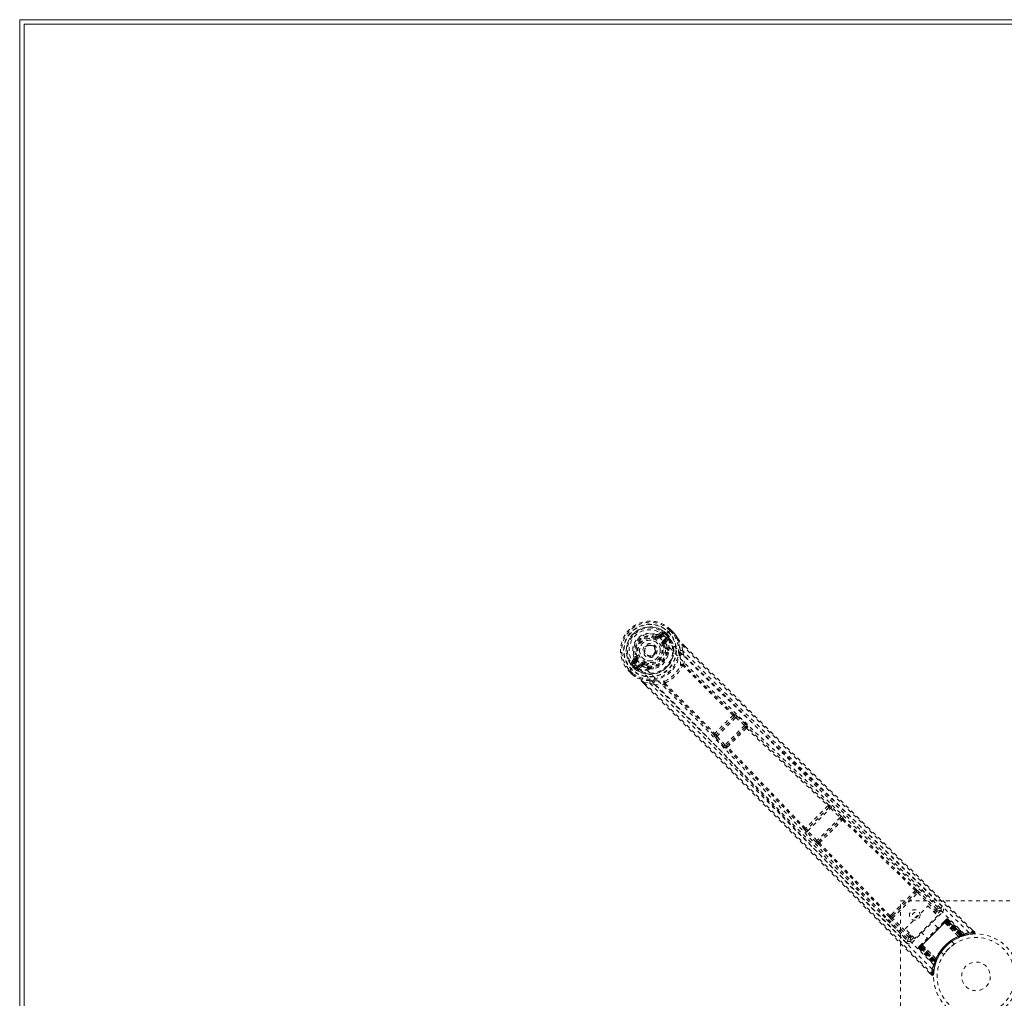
# Model space of a CAD drawing. Header units: inches. Extents: x 29.5 to 89.2, y 21.7 to 81.4.
# Tile 2 of 6: x 29.5 to 55.6, y 55.5 to 81.4. Entities that reach past the tile are written whole.
import ezdxf

# ---------------------------------------------------------------- set-up
doc = ezdxf.new("R2010")
doc.units = ezdxf.units.IN
doc.header["$MEASUREMENT"] = 0
doc.linetypes.add('SLD-Dashed', pattern=[0.075, 0.05, -0.025])
doc.linetypes.add('SLD-Solid', pattern=[0])

msp = doc.modelspace()

# ---------------------------------------------------------------- linework, layer by layer
at = {"color": 7, "linetype": 'SLD-Solid', "lineweight": 15}
for p, q in [((29.505, 81.447), (29.505, 21.711)), ((89.241, 81.447), (29.505, 81.447)), ((89.123, 81.329), (29.623, 81.329)), ((29.623, 81.329), (29.623, 21.829)), ((89.123, 81.329), (29.623, 81.329)), ((29.623, 81.329), (29.623, 21.829))]:
    msp.add_line(p, q, dxfattribs=at)
at = {"color": 7, "linetype": 'SLD-Dashed', "lineweight": 0}
for p, q in [((46.365, 65.065), (46.374, 65.088)), ((46.374, 65.088), (46.383, 65.085)), ((46.54, 65.214), (46.439, 65.147)), ((46.447, 65.099), (46.544, 65.167)), ((46.447, 65.099), (46.462, 65.085)), ((46.544, 65.167), (46.462, 65.085)), ((46.565, 65.146), (46.483, 65.064)), ((46.569, 64.977), (46.661, 65.069)), ((46.591, 64.956), (46.682, 65.048)), ((46.602, 65.106), (46.603, 65.106)), ((46.709, 65.212), (46.603, 65.106)), ((46.682, 65.048), (46.608, 64.939)), ((46.639, 65.141), (46.643, 65.145)), ((46.693, 65.086), (46.639, 65.141)), ((46.692, 65.095), (46.643, 65.145)), ((46.65, 64.939), (46.716, 65.035)), ((46.663, 65.166), (46.714, 65.115)), ((46.663, 65.166), (46.663, 65.166)), ((46.692, 65.095), (46.715, 65.114)), ((46.693, 65.094), (46.702, 65.077)), ((46.702, 65.077), (46.693, 65.086)), ((46.713, 65.217), (46.709, 65.212)), ((46.729, 65.233), (46.713, 65.217)), ((46.714, 65.115), (46.715, 65.114)), ((46.716, 65.05), (46.715, 65.055)), ((46.716, 65.05), (46.716, 65.035)), ((46.716, 65.035), (46.716, 65.035)), ((46.716, 65.035), (46.716, 65.035)), ((46.766, 65.271), (46.729, 65.233)), ((46.831, 65.17), (46.749, 65.252)), ((46.769, 65.274), (46.766, 65.271)), ((46.851, 65.19), (46.768, 65.273)), ((46.769, 65.274), (46.852, 65.191)), ((46.855, 65.188), (46.852, 65.191)), ((46.328, 64.834), (46.334, 64.828)), ((46.334, 64.828), (46.344, 64.816)), ((46.598, 64.871), (46.571, 64.859)), ((46.608, 64.939), (46.591, 64.956)), ((46.595, 64.884), (46.598, 64.871)), ((46.702, 64.764), (46.686, 64.78)), ((47.086, 64.719), (47.072, 64.868)), ((47.092, 64.89), (47.155, 64.828)), ((47.154, 64.826), (47.092, 64.889)), ((45.798, 64.543), (45.853, 64.566)), ((45.853, 64.566), (45.875, 64.575)), ((45.856, 64.557), (45.853, 64.566)), ((46.682, 64.751), (46.666, 64.767)), ((46.717, 64.739), (46.721, 64.719)), ((47.086, 64.719), (47.123, 64.598)), ((45.794, 64.501), (45.727, 64.4)), ((45.835, 64.337), (45.728, 64.231)), ((45.773, 64.396), (45.841, 64.493)), ((45.856, 64.478), (45.773, 64.396)), ((45.826, 64.226), (45.775, 64.276)), ((45.877, 64.457), (45.795, 64.375)), ((45.8, 64.301), (45.796, 64.297)), ((45.796, 64.297), (45.846, 64.248)), ((45.855, 64.247), (45.8, 64.301)), ((45.841, 64.493), (45.856, 64.478)), ((45.872, 64.279), (45.963, 64.371)), ((45.893, 64.258), (45.985, 64.349)), ((46.002, 64.332), (45.893, 64.258)), ((45.906, 64.224), (46.002, 64.29)), ((46.002, 64.332), (45.985, 64.349)), ((46.07, 64.342), (46.057, 64.345)), ((46.081, 64.369), (46.07, 64.342)), ((46.177, 64.238), (46.161, 64.254)), ((46.174, 64.274), (46.19, 64.259)), ((45.67, 64.174), (45.667, 64.171)), ((45.667, 64.172), (45.751, 64.089)), ((45.667, 64.171), (45.75, 64.088)), ((45.708, 64.211), (45.67, 64.174)), ((45.689, 64.191), (45.771, 64.109)), ((45.724, 64.227), (45.708, 64.211)), ((45.728, 64.231), (45.724, 64.227)), ((45.75, 64.088), (45.753, 64.085)), ((45.826, 64.225), (45.846, 64.248)), ((45.826, 64.225), (45.826, 64.226)), ((45.847, 64.247), (45.864, 64.238)), ((45.864, 64.238), (45.855, 64.247)), ((45.886, 64.225), (45.891, 64.224)), ((45.906, 64.224), (45.891, 64.224)), ((46.222, 64.22), (46.201, 64.224)), ((46.051, 63.848), (46.123, 63.776)), ((46.052, 63.848), (46.124, 63.777)), ((46.073, 63.868), (46.222, 63.855)), ((46.344, 63.817), (46.222, 63.855)), ((48.457, 62.96), (47.982, 62.485)), ((48.455, 63.025), (48.454, 63.024)), ((48.456, 62.96), (48.457, 62.96)), ((48.532, 62.974), (48.506, 62.996)), ((48.759, 62.764), (48.532, 62.974)), ((48.001, 62.44), (48.501, 62.942)), ((48.728, 62.732), (48.211, 62.214)), ((48.25, 62.189), (48.753, 62.693)), ((48.501, 62.942), (48.728, 62.732)), ((48.753, 62.693), (48.747, 62.681)), ((48.809, 62.682), (48.815, 62.694)), ((47.918, 62.488), (47.918, 62.487)), ((47.968, 62.41), (47.946, 62.436)), ((47.982, 62.485), (47.983, 62.486)), ((48.211, 62.214), (48.001, 62.44)), ((48.178, 62.184), (47.968, 62.41)), ((48.262, 62.195), (48.25, 62.189)), ((48.261, 62.133), (48.249, 62.127)), ((50.969, 60.62), (50.969, 60.62)), ((50.97, 60.555), (50.389, 59.974)), ((50.412, 59.932), (51.012, 60.533)), ((50.97, 60.555), (50.97, 60.555)), ((51.012, 60.533), (51.269, 60.291)), ((51.299, 60.324), (51.042, 60.566)), ((51.269, 60.291), (50.653, 59.676)), ((50.69, 59.649), (51.295, 60.255)), ((51.295, 60.255), (51.293, 60.249)), ((51.355, 60.249), (51.358, 60.255)), ((50.325, 59.975), (50.325, 59.975)), ((50.621, 59.645), (50.379, 59.902)), ((50.389, 59.974), (50.389, 59.974)), ((50.653, 59.676), (50.412, 59.932)), ((50.696, 59.651), (50.69, 59.649)), ((50.69, 59.587), (50.696, 59.589)), ((52.658, 57.621), (53.326, 58.289)), ((52.666, 57.692), (53.254, 58.28)), ((53.263, 58.354), (53.228, 58.32)), ((53.254, 58.28), (53.288, 58.314)), ((53.326, 58.289), (53.797, 57.828)), ((53.932, 57.887), (53.351, 58.457)), ((53.829, 57.859), (53.357, 58.321)), ((52.868, 54.08), (52.873, 58.08)), ((52.873, 58.08), (56.873, 58.075)), ((52.989, 57.34), (53.597, 57.949)), ((53.169, 56.969), (53.977, 57.778)), ((53.597, 57.949), (53.856, 57.69)), ((53.758, 57.788), (53.797, 57.828)), ((53.79, 57.757), (53.829, 57.796)), ((53.935, 57.821), (53.83, 57.716)), ((53.933, 57.886), (53.932, 57.887)), ((53.939, 57.879), (53.933, 57.886)), ((53.944, 57.87), (53.934, 57.885)), ((52.49, 57.595), (53.061, 57.015)), ((52.626, 57.718), (52.592, 57.683)), ((53.088, 57.118), (52.626, 57.589)), ((52.633, 57.658), (52.666, 57.692)), ((53.12, 57.149), (52.658, 57.621)), ((53.856, 57.69), (53.248, 57.081)), ((53.386, 56.85), (54.097, 57.561)), ((54.088, 57.552), (53.395, 56.859)), ((53.408, 56.871), (54.075, 57.539)), ((53.859, 57.364), (53.695, 57.528)), ((54.064, 57.569), (54.017, 57.522)), ((54.036, 57.502), (54.036, 57.5)), ((54.036, 57.502), (54.41, 57.135)), ((54.408, 57.134), (54.036, 57.5)), ((54.057, 57.521), (54.058, 57.522)), ((54.461, 57.145), (54.057, 57.521)), ((54.105, 57.569), (54.058, 57.522)), ((54.058, 57.522), (54.462, 57.146)), ((54.07, 57.575), (54.067, 57.572)), ((54.078, 57.542), (54.075, 57.539)), ((54.075, 57.539), (54.458, 57.157)), ((54.079, 57.584), (54.076, 57.581)), ((54.461, 57.159), (54.078, 57.542)), ((54.085, 57.59), (54.085, 57.59)), ((54.089, 57.593), (54.086, 57.591)), ((54.476, 57.164), (54.088, 57.552)), ((54.091, 57.555), (54.481, 57.166)), ((54.097, 57.561), (54.489, 57.169)), ((54.495, 57.171), (54.1, 57.564)), ((54.537, 57.166), (54.101, 57.57)), ((54.105, 57.569), (54.535, 57.169)), ((54.128, 57.592), (54.118, 57.582)), ((54.118, 57.582), (54.556, 57.175)), ((54.128, 57.592), (54.571, 57.179)), ((53.248, 57.081), (52.989, 57.34)), ((53.419, 57.252), (53.583, 57.088)), ((54.834, 57.255), (54.774, 57.314)), ((53.06, 57.015), (53.061, 57.014)), ((53.061, 57.014), (53.068, 57.007)), ((53.063, 57.012), (53.077, 57.002)), ((53.15, 57.179), (53.12, 57.149)), ((53.222, 57.107), (53.127, 57.012)), ((53.181, 57.147), (53.151, 57.117)), ((54.297, 56.933), (54.229, 57.001)), ((54.408, 57.134), (54.41, 57.135)), ((54.424, 57.113), (54.427, 57.114)), ((54.458, 57.157), (54.468, 57.13)), ((54.461, 57.159), (54.472, 57.132)), ((54.462, 57.146), (54.461, 57.145)), ((54.462, 57.146), (54.535, 57.169)), ((54.472, 57.132), (54.468, 57.13)), ((54.476, 57.164), (54.486, 57.137)), ((54.481, 57.166), (54.49, 57.139)), ((54.486, 57.137), (54.49, 57.139)), ((54.489, 57.169), (54.495, 57.171)), ((54.489, 57.169), (54.499, 57.142)), ((54.491, 57.139), (54.492, 57.139)), ((54.492, 57.139), (54.564, 57.162)), ((54.495, 57.171), (54.504, 57.144)), ((54.504, 57.144), (54.499, 57.142)), ((54.556, 57.175), (54.571, 57.179)), ((54.584, 57.168), (54.599, 57.172)), ((53.357, 56.861), (53.354, 56.858)), ((53.365, 56.828), (53.356, 56.819)), ((53.356, 56.819), (53.769, 56.376)), ((53.358, 56.862), (53.358, 56.862)), ((53.366, 56.871), (53.363, 56.867)), ((53.363, 56.867), (53.364, 56.866)), ((53.365, 56.828), (53.773, 56.391)), ((53.375, 56.88), (53.372, 56.877)), ((53.377, 56.846), (53.781, 56.41)), ((53.425, 56.888), (53.378, 56.841)), ((53.378, 56.841), (53.779, 56.412)), ((53.426, 56.93), (53.379, 56.883)), ((53.383, 56.846), (53.777, 56.452)), ((53.779, 56.458), (53.386, 56.85)), ((53.782, 56.467), (53.393, 56.856)), ((53.395, 56.859), (53.784, 56.471)), ((53.408, 56.871), (53.406, 56.869)), ((53.406, 56.869), (53.789, 56.486)), ((53.79, 56.49), (53.408, 56.871)), ((53.425, 56.888), (53.426, 56.889)), ((53.802, 56.485), (53.425, 56.888)), ((53.426, 56.889), (53.802, 56.486)), ((53.447, 56.911), (53.445, 56.911)), ((53.813, 56.537), (53.445, 56.911)), ((53.447, 56.911), (53.813, 56.539)), ((53.946, 56.718), (54.015, 56.65)), ((53.777, 56.452), (53.779, 56.458)), ((53.804, 56.443), (53.777, 56.452)), ((53.779, 56.412), (53.802, 56.485)), ((53.806, 56.448), (53.779, 56.458)), ((53.78, 56.422), (53.784, 56.424)), ((53.809, 56.457), (53.782, 56.467)), ((53.811, 56.461), (53.784, 56.471)), ((53.786, 56.383), (53.808, 56.455)), ((53.816, 56.476), (53.789, 56.486)), ((53.817, 56.479), (53.79, 56.49)), ((53.804, 56.443), (53.801, 56.434)), ((53.802, 56.486), (53.802, 56.485)), ((53.806, 56.448), (53.804, 56.443)), ((53.816, 56.476), (53.806, 56.448)), ((53.808, 56.455), (53.809, 56.456)), ((53.809, 56.457), (53.811, 56.461)), ((53.813, 56.537), (53.813, 56.539)), ((53.834, 56.52), (53.835, 56.523)), ((53.633, 56.174), (53.693, 56.114)), ((53.745, 56.133), (53.759, 56.262)), ((53.761, 56.273), (53.777, 56.342)), ((53.769, 56.376), (53.773, 56.391)), ((53.776, 56.348), (53.78, 56.363)), ((53.693, 56.113), (53.715, 56.134))]:
    msp.add_line(p, q, dxfattribs=at)
at = {"color": 7, "linetype": 'SLD-Dashed', "lineweight": 0, "flags": 128}
for points in [[(45.897, 64.442), (45.845, 64.501), (45.808, 64.57), (45.786, 64.647), (45.781, 64.728), (45.792, 64.81), (45.819, 64.888), (45.861, 64.961), (45.914, 65.026), (45.979, 65.08), (46.052, 65.121), (46.13, 65.148), (46.212, 65.159), (46.293, 65.154), (46.37, 65.133), (46.439, 65.095), (46.498, 65.044)], [(46.354, 65.037), (46.356, 65.043), (46.358, 65.048), (46.36, 65.053), (46.362, 65.057), (46.363, 65.06), (46.364, 65.063), (46.365, 65.065), (46.365, 65.065)], [(46.483, 65.064), (46.479, 65.068), (46.475, 65.071), (46.472, 65.075), (46.468, 65.078), (46.466, 65.081), (46.464, 65.083), (46.462, 65.084), (46.462, 65.085)], [(54.567, 57.199), (53.441, 58.316), (52.305, 59.421), (51.162, 60.517), (50.017, 61.604), (49.119, 62.456), (48.23, 63.31), (47.354, 64.172), (46.498, 65.044)], [(46.565, 65.146), (46.561, 65.15), (46.558, 65.154), (46.554, 65.158), (46.551, 65.161), (46.548, 65.163), (46.546, 65.165), (46.545, 65.167), (46.544, 65.167)], [(46.583, 65.189), (46.579, 65.166), (46.565, 65.146)], [(54.683, 57.237), (53.554, 58.357), (52.417, 59.467), (51.273, 60.567), (50.127, 61.659), (49.229, 62.514), (48.338, 63.371), (47.461, 64.234), (46.602, 65.106)], [(46.643, 65.145), (46.645, 65.147), (46.65, 65.152), (46.656, 65.159), (46.663, 65.166)], [(46.661, 65.069), (46.676, 65.08), (46.693, 65.086)], [(46.682, 65.048), (46.682, 65.048), (46.68, 65.05), (46.678, 65.052), (46.676, 65.054), (46.673, 65.057), (46.669, 65.061), (46.665, 65.065), (46.661, 65.069)], [(46.692, 65.095), (46.692, 65.094), (46.693, 65.094)], [(46.749, 65.252), (46.754, 65.257), (46.758, 65.261), (46.762, 65.265), (46.765, 65.268), (46.767, 65.271), (46.769, 65.273), (46.77, 65.274), (46.769, 65.274)], [(46.852, 65.191), (46.852, 65.191), (46.851, 65.19), (46.849, 65.188), (46.847, 65.186), (46.843, 65.183), (46.839, 65.179), (46.835, 65.174), (46.831, 65.17)], [(46.855, 65.188), (46.854, 65.187), (46.852, 65.186), (46.85, 65.184), (46.847, 65.182), (46.843, 65.179), (46.839, 65.176), (46.835, 65.173), (46.831, 65.17)], [(46.852, 65.191), (46.91, 65.114), (46.952, 65.05)], [(46.958, 65.041), (46.915, 65.109), (46.855, 65.188)], [(46.958, 65.041), (46.956, 65.046), (46.952, 65.05)], [(47.028, 64.717), (47.011, 64.876), (46.958, 65.041)], [(46.544, 64.848), (46.549, 64.85), (46.554, 64.852), (46.559, 64.854), (46.563, 64.856), (46.566, 64.857), (46.569, 64.859), (46.571, 64.859), (46.571, 64.859)], [(46.569, 64.977), (46.574, 64.973), (46.577, 64.969), (46.581, 64.966), (46.584, 64.963), (46.587, 64.96), (46.589, 64.958), (46.59, 64.957), (46.591, 64.956)], [(46.646, 64.903), (46.644, 64.925), (46.65, 64.939)], [(46.686, 64.78), (46.672, 64.837), (46.646, 64.903)], [(47.072, 64.868), (47.076, 64.873), (47.081, 64.877), (47.085, 64.881), (47.088, 64.885), (47.091, 64.888), (47.092, 64.89), (47.093, 64.89), (47.092, 64.89)], [(47.072, 64.868), (47.594, 64.346), (48.146, 63.795), (48.73, 63.214), (49.344, 62.605), (49.911, 62.045), (50.502, 61.463), (50.638, 61.329), (50.775, 61.194), (50.913, 61.058), (51.008, 60.965), (51.101, 60.874), (51.197, 60.779), (51.298, 60.68), (51.622, 60.362), (51.982, 60.009), (52.379, 59.62), (52.63, 59.374), (52.895, 59.113), (53.183, 58.831), (53.451, 58.568), (53.802, 58.225), (54.113, 57.92), (54.385, 57.653), (54.618, 57.424), (54.813, 57.233)], [(47.155, 64.828), (49.016, 62.972), (50.952, 61.063), (52.892, 59.158), (54.834, 57.255)], [(45.903, 64.586), (45.898, 64.584), (45.893, 64.582), (45.888, 64.58), (45.884, 64.578), (45.88, 64.577), (45.878, 64.576), (45.876, 64.575), (45.875, 64.575)], [(46.693, 64.569), (46.71, 64.624), (46.721, 64.719)], [(47.023, 64.566), (47.022, 64.575), (47.023, 64.588)], [(53.977, 57.927), (53.708, 58.191), (53.402, 58.491), (53.066, 58.819), (52.763, 59.117), (52.604, 59.273), (52.445, 59.428), (52.286, 59.584), (52.105, 59.761), (51.923, 59.94), (51.747, 60.113), (51.387, 60.465), (51.053, 60.793), (50.745, 61.095), (50.443, 61.392), (50.094, 61.735), (49.495, 62.325), (48.892, 62.922), (48.269, 63.539), (47.663, 64.142), (47.086, 64.719)], [(53.934, 57.885), (51.657, 60.116), (49.384, 62.351), (47.123, 64.598)], [(47.125, 64.339), (47.133, 64.469), (47.123, 64.598)], [(45.795, 64.375), (45.775, 64.361), (45.752, 64.357)], [(45.773, 64.396), (45.774, 64.395), (45.775, 64.394), (45.777, 64.392), (45.78, 64.389), (45.783, 64.386), (45.787, 64.382), (45.791, 64.379), (45.795, 64.375)], [(53.711, 56.264), (52.59, 57.392), (51.479, 58.528), (50.378, 59.671), (49.285, 60.816), (48.429, 61.714), (47.571, 62.603), (46.708, 63.48), (45.835, 64.338)], [(45.855, 64.247), (45.861, 64.264), (45.872, 64.279)], [(45.877, 64.457), (45.873, 64.461), (45.869, 64.465), (45.865, 64.468), (45.862, 64.472), (45.86, 64.474), (45.858, 64.476), (45.856, 64.478), (45.856, 64.478)], [(45.872, 64.279), (45.876, 64.275), (45.88, 64.271), (45.883, 64.267), (45.887, 64.264), (45.889, 64.262), (45.891, 64.26), (45.892, 64.258), (45.893, 64.258)], [(53.749, 56.38), (52.631, 57.506), (51.524, 58.64), (50.428, 59.782), (49.34, 60.926), (48.487, 61.823), (47.632, 62.712), (46.77, 63.587), (45.897, 64.442)], [(45.963, 64.371), (45.967, 64.367), (45.971, 64.363), (45.975, 64.359), (45.978, 64.356), (45.981, 64.353), (45.983, 64.351), (45.984, 64.35), (45.985, 64.349)], [(46.038, 64.294), (46.016, 64.296), (46.002, 64.29)], [(46.161, 64.254), (46.103, 64.268), (46.038, 64.294)], [(46.07, 64.342), (46.131, 64.317), (46.185, 64.304)], [(46.093, 64.397), (46.09, 64.391), (46.088, 64.386), (46.086, 64.382), (46.085, 64.377), (46.083, 64.374), (46.082, 64.371), (46.081, 64.37), (46.081, 64.369)], [(47.125, 64.339), (47.116, 64.345), (47.107, 64.348), (47.098, 64.348), (47.091, 64.345), (47.085, 64.339), (47.082, 64.331), (47.082, 64.321), (47.085, 64.311)], [(47.1, 64.311), (47.098, 64.312), (47.096, 64.313), (47.092, 64.313), (47.085, 64.311)], [(48.425, 63.002), (47.758, 63.654), (47.1, 64.311)], [(48.454, 63.024), (47.787, 63.675), (47.13, 64.331)], [(45.667, 64.171), (45.667, 64.17), (45.668, 64.171), (45.67, 64.173), (45.672, 64.175), (45.676, 64.178), (45.68, 64.182), (45.684, 64.186), (45.689, 64.191)], [(45.771, 64.109), (45.767, 64.105), (45.762, 64.1), (45.758, 64.097), (45.755, 64.093), (45.752, 64.091), (45.751, 64.089), (45.75, 64.088), (45.75, 64.088)], [(45.75, 64.088), (45.826, 64.03), (45.891, 63.988)], [(45.753, 64.085), (45.754, 64.086), (45.755, 64.088), (45.757, 64.09), (45.759, 64.093), (45.762, 64.097), (45.765, 64.101), (45.768, 64.105), (45.771, 64.109)], [(45.753, 64.085), (45.824, 64.031), (45.9, 63.982)], [(45.847, 64.247), (45.846, 64.248), (45.846, 64.248)], [(45.891, 63.988), (45.895, 63.984), (45.9, 63.982)], [(46.222, 64.22), (46.317, 64.231), (46.371, 64.248)], [(46.224, 63.913), (46.065, 63.929), (45.9, 63.982)], [(46.051, 63.848), (46.051, 63.848), (46.052, 63.848), (46.053, 63.85), (46.056, 63.852), (46.06, 63.856), (46.064, 63.86), (46.068, 63.864), (46.073, 63.868)], [(46.073, 63.868), (46.649, 63.294), (47.249, 62.693), (47.873, 62.067), (48.438, 61.497), (48.802, 61.13), (49.183, 60.744), (49.581, 60.341), (49.976, 59.94), (50.318, 59.592), (50.772, 59.13), (51.254, 58.64), (51.765, 58.119), (52.239, 57.636), (53.715, 56.134)], [(46.123, 63.776), (47.972, 61.925), (49.881, 59.993), (51.789, 58.052), (53.693, 56.113)], [(46.222, 63.855), (46.746, 63.331), (47.291, 62.785), (47.857, 62.215), (48.396, 61.671), (48.941, 61.12), (49.486, 60.567), (50.016, 60.028), (50.525, 59.511), (50.998, 59.029), (51.528, 58.489), (52.026, 57.983), (52.514, 57.485), (53.02, 56.97)], [(46.344, 63.817), (46.472, 63.807), (46.602, 63.815)], [(46.344, 63.817), (48.592, 61.559), (50.829, 59.287), (53.063, 57.012)], [(46.353, 63.918), (46.366, 63.918), (46.375, 63.918)], [(46.63, 63.856), (46.62, 63.859), (46.61, 63.859), (46.602, 63.856), (46.596, 63.85), (46.593, 63.842), (46.593, 63.834), (46.596, 63.824), (46.602, 63.815)], [(47.918, 62.488), (47.266, 63.154), (46.61, 63.811)], [(46.63, 63.856), (46.628, 63.848), (46.629, 63.844), (46.629, 63.843), (46.63, 63.841)], [(46.63, 63.841), (47.288, 63.184), (47.94, 62.517)], [(48.501, 62.942), (48.507, 62.947), (48.512, 62.953), (48.517, 62.958), (48.521, 62.963), (48.525, 62.967), (48.528, 62.97), (48.53, 62.973), (48.532, 62.974)], [(48.728, 62.732), (48.734, 62.738), (48.739, 62.743), (48.744, 62.748), (48.748, 62.753), (48.752, 62.757), (48.755, 62.761), (48.757, 62.763), (48.759, 62.764)], [(48.728, 62.732), (48.735, 62.726), (48.74, 62.72), (48.749, 62.709), (48.754, 62.699), (48.753, 62.693)], [(47.968, 62.41), (47.972, 62.414), (47.98, 62.421), (47.99, 62.43), (48.001, 62.44)], [(48.001, 62.44), (47.995, 62.447), (47.991, 62.454), (47.983, 62.468), (47.981, 62.478), (47.981, 62.482), (47.981, 62.484), (47.982, 62.485)], [(48.78, 62.66), (49.859, 61.629), (50.943, 60.597)], [(50.969, 60.62), (49.886, 61.652), (48.809, 62.682)], [(48.178, 62.184), (48.18, 62.185), (48.182, 62.187), (48.185, 62.19), (48.189, 62.194), (48.194, 62.198), (48.199, 62.203), (48.205, 62.208), (48.211, 62.214)], [(48.25, 62.189), (48.243, 62.189), (48.234, 62.193), (48.222, 62.202), (48.217, 62.207), (48.211, 62.214)], [(50.347, 60.001), (49.314, 61.084), (48.283, 62.162)], [(50.325, 59.975), (49.292, 61.057), (48.261, 62.133)], [(51.012, 60.533), (51.017, 60.539), (51.023, 60.545), (51.028, 60.55), (51.032, 60.555), (51.036, 60.559), (51.039, 60.562), (51.041, 60.564), (51.042, 60.566)], [(51.042, 60.566), (51.017, 60.588), (51.016, 60.589)], [(51.269, 60.291), (51.274, 60.297), (51.28, 60.303), (51.285, 60.308), (51.289, 60.313), (51.293, 60.317), (51.296, 60.321), (51.298, 60.323), (51.299, 60.324)], [(51.33, 60.227), (52.299, 59.294), (53.263, 58.354)], [(53.287, 58.377), (52.324, 59.317), (51.355, 60.249)], [(50.342, 59.964), (50.34, 59.965), (50.325, 59.975)], [(50.379, 59.902), (50.357, 59.927), (50.355, 59.928)], [(50.379, 59.902), (50.38, 59.903), (50.383, 59.905), (50.386, 59.908), (50.39, 59.912), (50.395, 59.916), (50.4, 59.921), (50.406, 59.927), (50.412, 59.932)], [(50.621, 59.645), (50.622, 59.646), (50.624, 59.648), (50.628, 59.651), (50.632, 59.655), (50.636, 59.66), (50.642, 59.665), (50.647, 59.67), (50.653, 59.676)], [(52.57, 57.659), (51.629, 58.621), (50.696, 59.589)], [(52.592, 57.683), (51.651, 58.646), (50.718, 59.615)], [(52.626, 57.718), (52.776, 57.867), (52.927, 58.019), (53.079, 58.171), (53.228, 58.32)], [(52.666, 57.692), (52.811, 57.836), (52.956, 57.982), (53.106, 58.132), (53.254, 58.28)], [(53.326, 58.289), (53.336, 58.3), (53.346, 58.311), (53.354, 58.318), (53.357, 58.321)], [(53.797, 57.828), (53.809, 57.839), (53.818, 57.849), (53.825, 57.856), (53.829, 57.859)], [(53.829, 57.796), (53.828, 57.797), (53.826, 57.799), (53.823, 57.802), (53.819, 57.805), (53.815, 57.81), (53.809, 57.816), (53.803, 57.821), (53.797, 57.828)], [(53.934, 57.885), (53.898, 57.888), (53.829, 57.859)], [(53.829, 57.796), (53.898, 57.824), (53.935, 57.821)], [(53.977, 57.778), (53.961, 57.794), (53.948, 57.808), (53.938, 57.817), (53.935, 57.821)], [(52.633, 57.658), (52.618, 57.649), (52.605, 57.647)], [(52.626, 57.589), (52.629, 57.592), (52.636, 57.6), (52.646, 57.61), (52.658, 57.621)], [(54.015, 57.52), (53.869, 57.374), (53.721, 57.226), (53.573, 57.078), (53.427, 56.932)], [(54.036, 57.5), (53.89, 57.354), (53.742, 57.205), (53.593, 57.057), (53.447, 56.911)], [(54.036, 57.502), (54.037, 57.522), (54.037, 57.527)], [(54.057, 57.521), (54.048, 57.526), (54.037, 57.527)], [(54.065, 57.569), (54.064, 57.568), (54.063, 57.568)], [(54.077, 57.582), (54.076, 57.581), (54.075, 57.58), (54.073, 57.577), (54.07, 57.575)], [(54.075, 57.58), (54.075, 57.58), (54.075, 57.579), (54.073, 57.577), (54.071, 57.574)], [(54.078, 57.542), (54.083, 57.547), (54.089, 57.553), (54.094, 57.558), (54.098, 57.562), (54.101, 57.565), (54.104, 57.568), (54.105, 57.569), (54.105, 57.569)], [(54.118, 57.582), (54.116, 57.58), (54.11, 57.574), (54.101, 57.565), (54.091, 57.555)], [(54.106, 57.569), (54.1, 57.574), (54.098, 57.574)], [(54.1, 57.564), (54.111, 57.575), (54.12, 57.584), (54.126, 57.59), (54.128, 57.592)], [(54.834, 57.255), (54.833, 57.255), (54.832, 57.253), (54.828, 57.248), (54.821, 57.242), (54.817, 57.238), (54.813, 57.233)], [(54.813, 57.233), (54.813, 57.222), (54.814, 57.212), (54.814, 57.206), (54.814, 57.203)], [(54.814, 57.206), (54.821, 57.209), (54.829, 57.213), (54.835, 57.218), (54.84, 57.225), (54.842, 57.232), (54.842, 57.239), (54.84, 57.247), (54.835, 57.253)], [(53.088, 57.118), (53.059, 57.049), (53.062, 57.016)], [(53.088, 57.118), (53.091, 57.121), (53.098, 57.128), (53.108, 57.138), (53.12, 57.149)], [(53.151, 57.117), (53.151, 57.118), (53.149, 57.12), (53.146, 57.123), (53.142, 57.127), (53.137, 57.132), (53.131, 57.137), (53.126, 57.143), (53.12, 57.149)], [(53.127, 57.012), (53.123, 57.048), (53.151, 57.117)], [(53.127, 57.012), (53.13, 57.008), (53.14, 56.999), (53.153, 56.985), (53.169, 56.969)], [(54.214, 56.991), (54.228, 57), (54.229, 57.001)], [(54.546, 57.157), (54.539, 57.155), (54.504, 57.144)], [(54.542, 57.165), (54.537, 57.168), (54.535, 57.169)], [(54.588, 57.171), (54.576, 57.174), (54.563, 57.181)], [(54.575, 57.174), (54.57, 57.178), (54.57, 57.179)], [(53.356, 56.819), (53.357, 56.821), (53.363, 56.827), (53.372, 56.836), (53.383, 56.846)], [(53.393, 56.856), (53.382, 56.846), (53.373, 56.837), (53.367, 56.831), (53.365, 56.828)], [(53.372, 56.877), (53.37, 56.874), (53.368, 56.872), (53.366, 56.871), (53.366, 56.87)], [(53.374, 56.875), (53.37, 56.873), (53.368, 56.872), (53.367, 56.871), (53.367, 56.871)], [(53.378, 56.841), (53.378, 56.841), (53.379, 56.843), (53.382, 56.845), (53.385, 56.849), (53.39, 56.853), (53.395, 56.858), (53.4, 56.863), (53.406, 56.869)], [(53.445, 56.911), (53.425, 56.91), (53.42, 56.91)], [(53.42, 56.91), (53.421, 56.899), (53.426, 56.889)], [(53.695, 56.116), (53.702, 56.111), (53.71, 56.109), (53.718, 56.107), (53.726, 56.108), (53.733, 56.112), (53.739, 56.116), (53.742, 56.123), (53.744, 56.13)]]:
    msp.add_lwpolyline(points, dxfattribs=at)
at = {"color": 7, "linetype": 'SLD-Dashed', "lineweight": 0}
for centre, radius in [((46.223, 64.717), 0.7), ((46.223, 64.717), 0.69), ((46.223, 64.717), 0.623), ((46.223, 64.717), 0.32), ((46.223, 64.717), 0.275), ((46.223, 64.717), 0.188), ((46.223, 64.717), 0.156), ((46.223, 64.717), 0.141), ((46.223, 64.717), 0.139), ((46.223, 64.717), 0.138), ((53.248, 57.704), 0.14), ((53.248, 57.704), 0.0625), ((54.871, 56.077), 1.125), ((54.871, 56.077), 1.03), ((54.871, 56.077), 0.38)]:
    msp.add_circle(centre, radius, dxfattribs=at)
for centre, radius, start, end in [((46.223, 64.717), 0.78, 45.0255, 224.5107), ((46.223, 64.717), 0.78, 45.5543, 224.4966), ((46.223, 64.717), 0.75, 45.4816, 224.5693), ((46.223, 64.717), 0.629, 45.5698, 224.4811), ((46.223, 64.717), 0.599, 45.5698, 224.4812), ((46.214, 64.726), 0.543, 44.3915, 225.6595), ((46.223, 64.717), 0.787, 233.3493, 36.7016), ((46.223, 64.717), 0.459, 67.7994, 202.2515), ((46.223, 64.717), 0.758, 233.3494, 36.7016), ((46.223, 64.717), 0.4, 67.7994, 202.2515), ((46.223, 64.717), 0.632, 231.0897, 38.9613), ((46.223, 64.717), 0.602, 231.2952, 38.7558), ((46.223, 64.717), 0.376, 67.7994, 202.2515), ((46.223, 64.717), 0.346, 67.7995, 202.2513), ((46.399, 65.148), 0.119, 247.8, 315.0256), ((46.399, 65.148), 0.089, 247.7994, 315.0255), ((45.085, 65.646), 1.405, 336.5894, 339.0091), ((46.401, 65.154), 0.0714, 255.3391, 310.2751), ((46.414, 65.185), 0.0455, 247.5588, 303.6684), ((46.426, 65.12), 0.0301, 316.4796, 62.6463), ((46.674, 64.867), 0.249, 106.7292, 134.8884), ((46.524, 65.189), 0.0299, 313.0732, 57.1349), ((46.459, 65.025), 0.206, 52.6863, 66.6816), ((46.223, 64.717), 0.593, 45.5778, 52.6346), ((46.704, 65.027), 0.0305, 68.8536, 135.9873), ((46.611, 65.007), 0.115, 24.7187, 37.3138), ((46.292, 64.922), 0.44, 338.9603, 14.9273), ((46.256, 64.878), 0.491, 341.1524, 20.5385), ((47.921, 65.76), 1.202, 216.2122, 226.3682), ((50.083, 66.978), 3.677, 211.7876, 215.0142), ((46.223, 64.717), 0.275, 0.0256, 180.0255), ((46.223, 64.717), 0.376, 247.7994, 22.2515), ((46.223, 64.717), 0.346, 247.7996, 22.2515), ((46.654, 64.893), 0.119, 135.0257, 202.2517), ((46.654, 64.893), 0.089, 135.0255, 202.2515), ((46.65, 64.9), 0.0565, 136.9809, 196.5912), ((46.629, 64.878), 0.031, 55.1925, 193.2215), ((46.18, 64.668), 0.465, 10.862, 25.8207), ((46.629, 64.917), 0.0299, 46.023, 133.977), ((46.667, 64.756), 0.0305, 50.6578, 181.0924), ((46.703, 64.732), 0.0504, 109.2449, 136.7861), ((45.756, 64.526), 0.0455, 326.3737, 22.5004), ((45.787, 64.539), 0.0715, 319.8036, 14.7869), ((45.793, 64.541), 0.089, 315.0255, 22.2515), ((45.793, 64.541), 0.119, 315.025, 22.2524), ((46.223, 64.717), 0.275, 180.0257, 0.0254), ((46.215, 64.725), 0.453, 264.7737, 5.2764), ((46.228, 64.713), 0.411, 264.0371, 6.014), ((46.197, 64.744), 0.494, 271.9977, 358.0532), ((46.223, 64.717), 0.157, 290.1797, 335.0851), ((46.236, 64.704), 0.476, 286.4977, 343.5524), ((46.663, 64.73), 0.0371, 85.184, 135.7607), ((46.719, 64.716), 0.0506, 109.347, 136.7761), ((46.658, 64.728), 0.0326, 357.1981, 43.3798), ((46.696, 64.687), 0.0404, 52.3228, 97.8108), ((46.673, 64.73), 0.0444, 12.4204, 50.0229), ((44.824, 64.738), 2.203, 356.0831, 359.4575), ((47.082, 64.553), 0.0608, 47.4084, 166.9961), ((46.149, 64.412), 0.888, 354.1571, 9.9954), ((47.076, 64.076), 0.643, 89.1121, 94.2886), ((45.752, 64.416), 0.0299, 212.9172, 316.9764), ((45.916, 64.482), 0.206, 203.3696, 217.3638), ((46.223, 64.717), 0.593, 217.4164, 224.4731), ((45.174, 64.91), 0.873, 313.508, 315.4542), ((45.821, 64.514), 0.0301, 207.375, 313.6016), ((46.067, 64.27), 0.242, 134.761, 163.8506), ((45.914, 64.236), 0.0305, 134.0599, 201.2006), ((46.048, 64.287), 0.119, 67.7988, 135.0257), ((46.048, 64.287), 0.089, 67.7994, 135.0255), ((46.024, 64.311), 0.0299, 136.0745, 224.0291), ((46.041, 64.291), 0.0567, 73.2552, 133.0036), ((46.063, 64.312), 0.031, 76.6172, 215.0777), ((46.184, 64.273), 0.0305, 88.9584, 219.3946), ((46.209, 64.237), 0.0505, 133.2967, 160.7749), ((46.211, 64.277), 0.0371, 134.3044, 184.8533), ((46.225, 64.222), 0.0506, 133.2782, 160.7059), ((46.212, 64.282), 0.0326, 226.676, 272.8457), ((46.254, 64.244), 0.0404, 172.2568, 217.7114), ((46.265, 64.675), 0.844, 294.7984, 335.2527), ((46.214, 64.727), 0.965, 295.5519, 334.5), ((47.085, 64.293), 0.0608, 48.6927, 151.5688), ((47.044, 64.244), 0.0786, 58.3523, 98.7627), ((47.158, 64.257), 0.0795, 111.0791, 137.5346), ((47.139, 64.342), 0.0143, 192.5813, 228.3823), ((45.771, 64.109), 0.03, 225.2432, 230.2993), ((45.918, 64.303), 0.0843, 230.4239, 247.6509), ((46.063, 64.691), 0.497, 249.8401, 288.6554), ((45.182, 63.018), 1.202, 43.6825, 53.839), ((46.019, 64.648), 0.439, 255.0943, 291.112), ((46.211, 64.267), 0.0444, 220.0406, 257.7127), ((43.966, 60.855), 3.677, 55.0367, 58.2631), ((46.865, 63.865), 0.643, 175.7642, 180.9391), ((46.201, 66.117), 2.205, 270.5946, 273.9669), ((46.388, 63.859), 0.0608, 103.0557, 222.6434), ((46.528, 64.792), 0.887, 260.0544, 275.8952), ((46.648, 63.856), 0.0608, 118.4826, 221.3579), ((46.599, 63.802), 0.0143, 41.6801, 77.4625), ((46.684, 63.783), 0.0794, 132.512, 158.9758), ((46.697, 63.897), 0.0786, 171.2891, 211.6993), ((71.324, 39.639), 32.714, 134.4242, 135.6266), ((71.831, 39.132), 33.378, 134.4507, 135.6002), ((48.492, 62.945), 0.0879, 115.27, 138.9804), ((48.373, 62.933), 0.0873, 18.215, 53.2151), ((48.423, 62.991), 0.0451, 316.0709, 47.1761), ((48.424, 62.992), 0.0451, 316.0662, 47.1684), ((48.437, 62.933), 0.0933, 42.5621, 79.157), ((48.458, 62.902), 0.0588, 42.8633, 91.6578), ((48.778, 62.649), 0.0451, 47.6269, 134.1308), ((48.784, 62.66), 0.0451, 47.5116, 134.1643), ((48.663, 62.63), 0.165, 22.6571, 54.4327), ((47.998, 62.45), 0.089, 131.2114, 154.6402), ((47.951, 62.519), 0.0451, 222.8763, 313.978), ((47.951, 62.518), 0.0451, 222.8831, 313.9835), ((48.009, 62.505), 0.0933, 190.8931, 227.4888), ((48.01, 62.569), 0.0873, 216.8379, 251.8334), ((25.242, 85.68), 32.885, 314.4273, 315.6235), ((22.343, 88.576), 37.022, 314.4806, 315.5701), ((48.733, 62.621), 0.0612, 38.9619, 76.5634), ((48.85, 62.6), 0.092, 116.4931, 139.0111), ((48.312, 62.28), 0.165, 215.6178, 247.3945), ((48.282, 62.158), 0.0451, 135.8889, 222.5384), ((48.294, 62.164), 0.0451, 135.9227, 222.4241), ((48.343, 62.093), 0.0919, 131.0504, 153.5702), ((48.321, 62.209), 0.0608, 193.3317, 231.2462), ((74.388, 36.578), 33.565, 134.3067, 135.7444), ((51.035, 60.516), 0.123, 122.6819, 138.6892), ((50.902, 60.541), 0.0697, 11.96, 54.1106), ((50.938, 60.587), 0.0451, 315.6617, 46.6539), ((50.938, 60.587), 0.0451, 315.6583, 46.6531), ((50.93, 60.509), 0.118, 43.0161, 70.3861), ((74.274, 36.691), 33.355, 134.32, 135.7309), ((50.963, 60.493), 0.0626, 39.5087, 83.4803), ((27.627, 83.297), 33.035, 314.2931, 315.7578), ((25.468, 85.454), 36.128, 314.3389, 315.7121), ((51.237, 60.24), 0.0601, 13.6232, 58.1246), ((51.325, 60.216), 0.0451, 46.9957, 134.4481), ((51.285, 60.192), 0.057, 37.635, 81.511), ((51.327, 60.222), 0.0451, 46.9684, 134.4672), ((51.163, 60.149), 0.222, 28.6663, 52.1444), ((51.431, 60.137), 0.136, 123.8885, 138.3102), ((50.43, 59.908), 0.125, 131.4693, 147.261), ((50.358, 60.006), 0.0451, 223.3988, 314.3932), ((50.436, 60.015), 0.118, 199.6661, 227.0452), ((50.359, 60.005), 0.0433, 247.8024, 315.2455), ((50.404, 60.042), 0.0697, 215.9399, 258.0922), ((50.451, 59.981), 0.0626, 186.5661, 230.5451), ((50.796, 59.781), 0.222, 217.9057, 241.3858), ((50.704, 59.707), 0.0601, 211.9265, 256.4269), ((50.723, 59.617), 0.0451, 135.5834, 223.0833), ((50.728, 59.62), 0.0451, 135.6027, 223.0547), ((50.752, 59.66), 0.0567, 188.4057, 232.55), ((50.808, 59.513), 0.136, 131.7592, 146.1433), ((53.19, 58.267), 0.0652, 11.4574, 54.4661), ((53.451, 58.177), 0.258, 129.2481, 136.5836), ((53.215, 58.297), 0.075, 13.0317, 49.832), ((53.143, 58.126), 0.289, 42.3767, 60.049), ((53.255, 58.345), 0.0456, 316.9498, 44.0274), ((53.266, 58.24), 0.0773, 39.5592, 73.4115), ((53.797, 57.827), 0.0451, 315.4526, 45.3825), ((51.917, 59.925), 2.869, 314.6674, 315.8654), ((53.903, 57.852), 0.045, 315.0463, 23.0155), ((53.903, 57.852), 0.105, 314.9398, 45.664), ((52.77, 57.495), 0.259, 133.4763, 140.7926), ((52.598, 57.684), 0.0384, 222.1073, 280.3865), ((52.82, 57.803), 0.289, 210.0072, 227.6734), ((52.65, 57.732), 0.0756, 220.3737, 256.8636), ((52.679, 57.756), 0.0652, 215.5674, 258.5752), ((52.707, 57.68), 0.0773, 196.6468, 230.4896), ((54.034, 57.501), 0.0265, 83.3923, 134.4101), ((54.038, 57.5), 0.0299, 46.824, 134.8384), ((53.758, 57.231), 0.442, 44.1089, 47.8612), ((53.76, 57.234), 0.442, 44.1098, 47.8619), ((54.085, 57.548), 0.03, 46.9577, 134.9616), ((53.784, 57.258), 0.423, 44.0672, 47.9914), ((53.787, 57.261), 0.422, 44.0663, 47.9948), ((54.099, 57.559), 0.0315, 102.9702, 135.7137), ((53.803, 57.276), 0.409, 44.0304, 48.0832), ((53.988, 57.648), 0.113, 325.1042, 329.0225), ((53.516, 56.984), 0.823, 44.7954, 46.659), ((54.107, 57.57), 0.03, 47.0193, 135.0213), ((54.098, 57.56), 0.03, 47.0068, 111.5891), ((54.107, 57.569), 0.0305, 47.3896, 114.3964), ((54.871, 56.077), 1.158, 92.8969, 177.1623), ((54.893, 56.055), 1.19, 105.9055, 164.1454), ((55.047, 55.921), 1.365, 105.4431, 110.5735), ((54.529, 57.179), 0.0429, 339.1951, 28.0171), ((54.662, 57.216), 0.03, 280.9528, 44.7611), ((54.87, 56.084), 1.12, 92.922, 100.3874), ((54.899, 56.057), 1.2, 93.1297, 100.3622), ((54.813, 57.233), 0.03, 272.8729, 45.5558), ((51.021, 59.027), 2.869, 314.1858, 315.3842), ((53.095, 57.043), 0.105, 224.3897, 315.1083), ((53.095, 57.043), 0.045, 247.0364, 315.0045), ((53.12, 57.149), 0.0451, 224.6441, 314.5986), ((54.87, 56.078), 1.155, 109.2396, 160.8114), ((54.871, 56.077), 1.127, 105.4988, 164.5522), ((54.87, 56.078), 1.155, 109.936, 160.1149), ((54.87, 56.078), 1.155, 110.9119, 159.139), ((54.845, 56.103), 1.12, 112.9512, 157.0997), ((54.442, 57.143), 0.0345, 193.9853, 240.1864), ((54.585, 56.423), 0.733, 99.7817, 103.7927), ((54.441, 57.142), 0.0311, 193.3517, 244.6678), ((54.612, 56.358), 0.815, 95.3984, 100.6352), ((54.481, 57.167), 0.0297, 226.5033, 289.5751), ((54.483, 57.167), 0.0297, 226.5055, 289.4986), ((54.871, 56.077), 1.127, 105.8068, 110.7342), ((54.614, 56.368), 0.809, 94.1106, 99.4854), ((54.619, 56.342), 0.838, 93.2856, 98.5504), ((54.879, 56.055), 1.154, 104.9495, 108.983), ((54.556, 57.191), 0.0299, 226.829, 285.7749), ((54.827, 56.236), 0.963, 104.6512, 107.5435), ((54.556, 57.191), 0.03, 241.8955, 286.27), ((54.576, 57.197), 0.0299, 226.9296, 284.7246), ((54.58, 57.24), 0.0707, 256.4839, 283.9189), ((54.871, 56.078), 1.127, 100.3673, 105.4994), ((54.592, 57.201), 0.03, 227.009, 283.948), ((54.869, 56.085), 1.12, 103.9495, 104.8351), ((53.377, 56.839), 0.03, 135.0304, 223.0306), ((53.379, 56.84), 0.0305, 155.7389, 222.6702), ((53.387, 56.849), 0.03, 158.5256, 223.044), ((53.388, 56.848), 0.0315, 134.3325, 167.3971), ((53.296, 56.964), 0.119, 300.932, 304.5823), ((53.67, 57.144), 0.408, 221.9556, 226.019), ((53.4, 56.862), 0.03, 135.089, 223.0942), ((53.407, 56.862), 0.0353, 126.8374, 215.7045), ((53.993, 57.461), 0.852, 223.4467, 225.2464), ((53.69, 57.163), 0.424, 222.0676, 225.9854), ((53.714, 57.187), 0.443, 222.1917, 225.9405), ((53.717, 57.19), 0.443, 222.2002, 225.9419), ((53.447, 56.909), 0.0299, 135.2128, 223.2284), ((53.446, 56.913), 0.0266, 135.8251, 186.4733), ((54.782, 56.143), 1.014, 138.0692, 145.446), ((54.804, 56.128), 0.946, 135.1078, 146.5218), ((54.822, 56.14), 0.951, 123.4989, 135.8368), ((54.606, 56.328), 0.838, 171.502, 176.7638), ((53.674, 56.494), 0.137, 314.4347, 338.5394), ((54.577, 56.334), 0.806, 170.5554, 175.9508), ((54.586, 56.337), 0.811, 169.4044, 174.6646), ((53.71, 56.503), 0.109, 316.2705, 345.5087), ((54.525, 56.363), 0.733, 166.2652, 170.2684), ((53.781, 56.466), 0.0297, 340.4754, 43.5478), ((53.78, 56.465), 0.0297, 340.5503, 43.5513), ((54.628, 56.166), 0.869, 158.5839, 160.5079), ((53.805, 56.505), 0.0345, 29.8631, 76.0674), ((53.806, 56.506), 0.031, 25.2462, 76.7152), ((54.897, 56.048), 1.206, 169.7036, 176.8996), ((55.026, 55.902), 1.364, 159.4748, 164.6099), ((53.732, 56.285), 0.03, 225.2837, 349.1037), ((54.863, 56.078), 1.12, 169.6621, 177.1288), ((53.769, 56.418), 0.0429, 242.0409, 290.8471), ((54.871, 56.077), 1.127, 164.5517, 169.6834), ((53.747, 56.355), 0.03, 346.1019, 43.0421), ((53.751, 56.371), 0.0299, 345.3306, 43.1168), ((53.757, 56.392), 0.0299, 344.2762, 43.2204), ((54.588, 56.152), 0.835, 163.8181, 165.3779), ((53.715, 56.134), 0.03, 224.4949, 357.1778), ((53.733, 56.195), 0.0637, 253.6216, 280.8348)]:
    msp.add_arc(centre, radius, start, end, dxfattribs=at)

doc.saveas('drawing.dxf')
